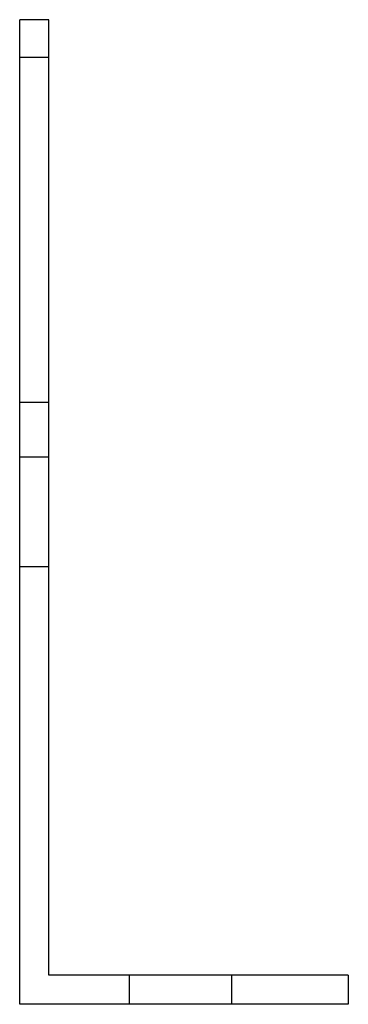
# Model space of a CAD drawing. Header units: millimetres. Extents: x -23 to 23, y -68 to 68.
import ezdxf

# ---------------------------------------------------------------- set-up
doc = ezdxf.new("R2010")
doc.units = ezdxf.units.MM
doc.layers.add('HIDDEN', color=7, linetype='Continuous')
doc.layers.add('THICK', color=7, linetype='Continuous')

msp = doc.modelspace()

# ---------------------------------------------------------------- linework, layer by layer
at = {"layer": 'HIDDEN'}
for p, q in [((-22.5, 67.5), (-22.5, 67.5)), ((-22.5, 67.5), (-22.5, 67.5)), ((-22.5, 67.5), (-22.5, 67.5)), ((-22.5, 67.5), (-22.5, 67.5)), ((-18.5, 67.5), (-18.5, 67.5)), ((-18.5, 67.5), (-18.5, 67.5)), ((-18.5, 67.5), (-18.5, 67.5)), ((-18.5, 67.5), (-18.5, 67.5)), ((-18.5, 62.3), (-22.5, 62.3)), ((-18.5, 62.3), (-22.5, 62.3)), ((-18.5, 15), (-22.5, 15)), ((-18.5, 7.5), (-22.5, 7.5)), ((-18.5, -7.5), (-22.5, -7.5)), ((-18.5, -63.5), (-18.5, -63.5)), ((-7.5, -63.5), (-7.5, -67.5)), ((-7.5, -63.5), (-7.5, -67.5)), ((-7.5, -63.5), (-7.5, -67.5)), ((6.5, -63.5), (6.5, -67.5)), ((6.5, -63.5), (6.5, -67.5)), ((6.5, -63.5), (6.5, -67.5)), ((22.5, -63.5), (22.5, -63.5)), ((-22.5, -67.5), (-22.5, -67.5)), ((22.5, -67.5), (22.5, -67.5))]:
    msp.add_line(p, q, dxfattribs=at)
at = {"layer": 'THICK'}
for p, q in [((-18.5, 67.5), (-22.5, 67.5)), ((-22.5, -67.5), (-22.5, 67.5)), ((-18.5, -63.5), (-18.5, 67.5)), ((22.5, -63.5), (-18.5, -63.5)), ((22.5, -63.5), (22.5, -67.5)), ((22.5, -67.5), (-22.5, -67.5))]:
    msp.add_line(p, q, dxfattribs=at)

doc.saveas('drawing.dxf')
